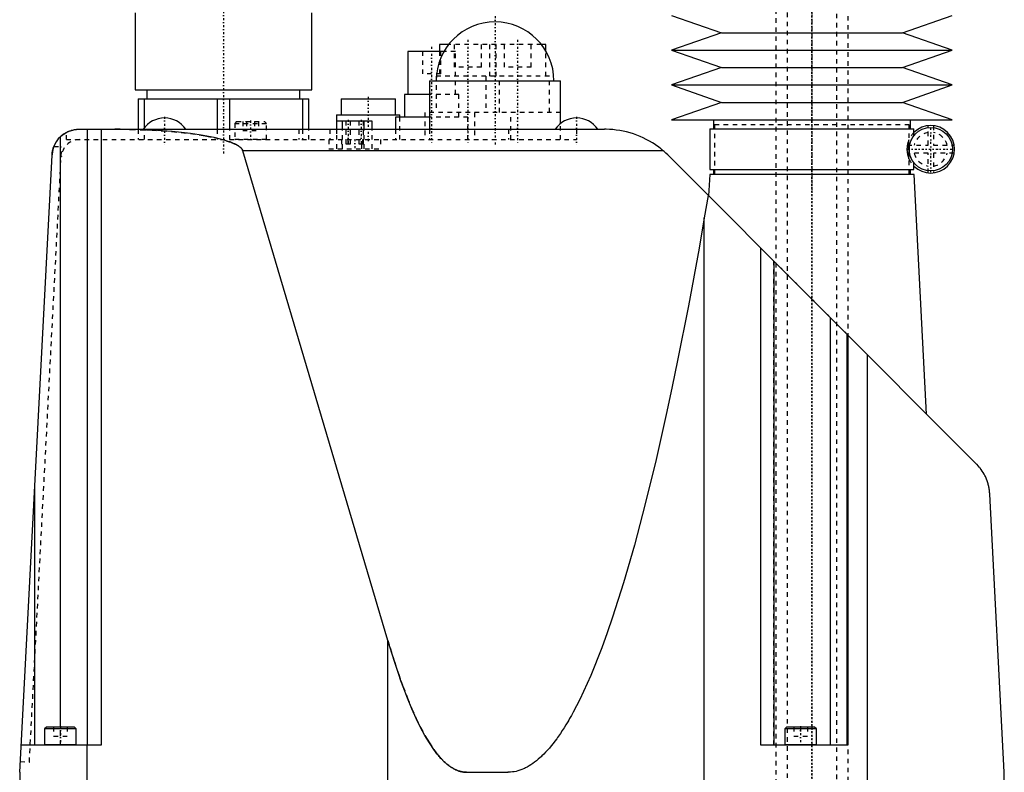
# Model space of a CAD drawing. Extents: x -140 to 392, y -99 to 428.
# Tile 7 of 8: x 175 to 392, y 85 to 252. Entities that reach past the tile are written whole.
import ezdxf

# ---------------------------------------------------------------- set-up
doc = ezdxf.new("R2010")
doc.units = 0
doc.linetypes.add('CENTER', pattern=[1.5, 0.45, -0.5, 0.05, -0.5])
doc.linetypes.add('DASHED', pattern=[2, 1, -1])
for name, color, linetype in [('AM_0', 7, 'CONTINUOUS'), ('AM_3', 7, 'DASHED'), ('AM_7', 7, 'CENTER')]:
    doc.layers.add(name, color=color, linetype=linetype)

msp = doc.modelspace()

# ---------------------------------------------------------------- linework, layer by layer
at = {"layer": 'AM_0', "color": 7, "linetype": 'CONTINUOUS'}
for p, q in [((200.5, 253.2), (200.5, 236.2)), ((239.5, 236.2), (239.5, 253.2)), ((319, 252.65), (330, 248.81)), ((370, 248.81), (381, 252.65)), ((330, 248.81), (319, 244.96)), ((330, 248.81), (370, 248.81)), ((381, 244.96), (370, 248.81)), ((267.75, 246.2), (267.75, 244.7)), ((269.75, 246.2), (267.75, 246.2)), ((291.25, 246.2), (290.25, 246.2)), ((291.25, 244.71), (291.25, 246.2)), ((260.75, 244.7), (260.75, 235.2)), ((268.74, 244.7), (260.75, 244.7)), ((319, 244.96), (330, 241.12)), ((319, 244.96), (381, 244.96)), ((370, 241.12), (381, 244.96)), ((330, 241.12), (319, 237.27)), ((330, 241.12), (370, 241.12)), ((381, 237.27), (370, 241.12)), ((265.5, 238.2), (265.5, 227.5)), ((265.5, 238.2), (294.5, 238.2)), ((294.5, 228.78), (294.5, 238.2)), ((319, 237.27), (330, 233.43)), ((319, 237.27), (381, 237.27)), ((370, 233.43), (381, 237.27)), ((200.5, 236.2), (239.5, 236.2)), ((203.1, 236.2), (203.1, 234.2)), ((236.9, 234.2), (236.9, 236.2)), ((260, 235.2), (260, 230.2)), ((265.5, 235.2), (260, 235.2)), ((201.15, 234.2), (238.85, 234.2)), ((201.15, 234.2), (201.15, 227.5)), ((202.56, 227.84), (202.56, 234.2)), ((218.59, 234.2), (218.59, 227.5)), ((221.41, 227.5), (221.41, 234.2)), ((237.44, 234.2), (237.44, 227.5)), ((238.85, 227.5), (238.85, 234.2)), ((246, 234.2), (246, 230.7)), ((246, 234.2), (258, 234.2)), ((258, 230.7), (258, 234.2)), ((330, 233.43), (319, 229.58)), ((330, 233.43), (370, 233.43)), ((381, 229.58), (370, 233.43)), ((245, 230.7), (245, 227.5)), ((245, 230.7), (259, 230.7)), ((259, 230.2), (259, 230.7)), ((245.09, 227.5), (245.09, 229.3)), ((252.89, 229.3), (245.09, 229.3)), ((246.33, 227.5), (246.33, 229.3)), ((251.13, 227.5), (251.13, 229.3)), ((252.89, 227.5), (252.89, 229.3)), ((258, 230.2), (258, 227.5)), ((265.5, 230.2), (258, 230.2)), ((319, 229.58), (381, 229.58)), ((328.25, 229.58), (328.25, 227.58)), ((371.75, 227.58), (371.75, 229.58)), ((188.14, 227.5), (304.21, 227.5)), ((190, 91.5), (190, 227.5)), ((193, 227.5), (193, 91.5)), ((327.45, 227.58), (327.45, 218.58)), ((327.45, 227.58), (372.55, 227.58)), ((372.55, 226.14), (372.55, 227.58)), ((184, 95.5), (184, 225.85)), ((317.14, 222.76), (224.27, 222.76)), ((256.35, 114.58), (224.27, 222.76)), ((175, 85.5), (182.14, 221.81)), ((318.36, 221.64), (386.36, 153.57)), ((372.55, 218.58), (372.55, 220.02)), ((327.43, 217.5), (327.18, 212.81)), ((372.57, 217.5), (327.43, 217.5)), ((327.45, 218.58), (372.55, 218.58)), ((328.25, 218.58), (328.25, 217.58)), ((328.25, 217.58), (371.75, 217.58)), ((328.5, 217.58), (328.5, 217.5)), ((371.5, 217.5), (371.5, 217.58)), ((371.75, 217.58), (371.75, 218.58)), ((375.34, 164.6), (372.57, 217.5)), ((327.09, 212.9), (326.23, 207.93)), ((326.23, 36.5), (326.23, 207.93)), ((338.69, 91.5), (338.69, 201.29)), ((341.69, 91.5), (341.69, 198.29)), ((354.07, 91.5), (354.07, 185.89)), ((357.81, 91.5), (357.81, 182.15)), ((357.91, 182.05), (357.91, 91.5)), ((362.3, 36.5), (362.3, 177.66)), ((178.31, 91.5), (178.31, 148.66)), ((392.5, 85.5), (389.28, 146.91)), ((256.35, 36.5), (256.35, 114.58)), ((180.9, 95.5), (180.5, 95.1)), ((180.5, 95.1), (180.5, 91.6)), ((187.5, 95.1), (180.5, 95.1)), ((187.1, 95.5), (180.9, 95.5)), ((187.5, 95.1), (187.1, 95.5)), ((187.5, 91.6), (187.5, 95.1)), ((344.4, 95.5), (344, 95.1)), ((344, 95.1), (344, 91.6)), ((351, 95.1), (344, 95.1)), ((350.6, 95.5), (344.4, 95.5)), ((351, 95.1), (350.6, 95.5)), ((351, 91.6), (351, 95.1)), ((193, 91.5), (175.31, 91.5)), ((187.5, 91.6), (180.5, 91.6)), ((189.87, 36.5), (189.87, 91.5)), ((357.91, 91.5), (338.69, 91.5)), ((351, 91.6), (344, 91.6)), ((175, 85.5), (175.86, 36.5)), ((273.73, 85.5), (282.83, 85.5)), ((391.64, 36.5), (392.5, 85.5))]:
    msp.add_line(p, q, dxfattribs=at)
for points in [[(184, 225.85, 0), (184.1, 225.94, 0), (184.3, 226.12, 0), (184.51, 226.28, 0), (184.62, 226.36, 0), (184.73, 226.44, 0), (184.95, 226.59, 0), (185.18, 226.72, 0), (185.42, 226.85, 0), (185.67, 226.97, 0), (185.92, 227.08, 0), (186.05, 227.13, 0), (186.18, 227.17, 0), (186.43, 227.25, 0), (186.69, 227.32, 0), (186.93, 227.38, 0), (187.17, 227.42, 0), (187.4, 227.46, 0), (187.51, 227.47, 0), (187.62, 227.48, 0), (187.83, 227.49, 0), (188.04, 227.5, 0), (188.14, 227.5, 0)], [(185.33, 226.8, 0), (185.4, 226.84, 0), (185.54, 226.91, 0), (185.69, 226.98, 0), (185.76, 227.01, 0)], [(185.76, 227.01, 0), (185.83, 227.04, 0), (185.95, 227.09, 0), (186.08, 227.14, 0), (186.14, 227.16, 0), (186.21, 227.18, 0), (186.34, 227.22, 0), (186.47, 227.26, 0), (186.6, 227.3, 0), (186.73, 227.33, 0), (186.86, 227.36, 0), (186.93, 227.38, 0), (186.99, 227.39, 0), (187.13, 227.41, 0), (187.26, 227.44, 0), (187.39, 227.45, 0), (187.53, 227.47, 0), (187.66, 227.48, 0), (187.73, 227.49, 0), (187.8, 227.49, 0), (187.93, 227.5, 0), (188.07, 227.5, 0), (188.14, 227.5, 0)], [(224.27, 222.76, 0), (224.27, 222.77, 0), (224.27, 222.78, 0), (224.26, 222.79, 0), (224.26, 222.8, 0), (224.26, 222.8, 0), (224.26, 222.81, 0), (224.25, 222.83, 0), (224.24, 222.87, 0), (224.2, 222.94, 0), (224.19, 222.97, 0), (224.17, 223.01, 0), (224.12, 223.08, 0), (224.07, 223.15, 0), (224.02, 223.22, 0), (223.96, 223.29, 0), (223.9, 223.36, 0), (223.86, 223.39, 0), (223.82, 223.42, 0), (223.75, 223.49, 0), (223.67, 223.56, 0), (223.58, 223.63, 0), (223.49, 223.7, 0), (223.39, 223.77, 0), (223.34, 223.8, 0), (223.28, 223.84, 0), (223.18, 223.9, 0), (223.06, 223.97, 0), (223, 224, 0), (222.94, 224.04, 0), (222.82, 224.1, 0), (222.69, 224.17, 0), (222.62, 224.2, 0), (222.55, 224.24, 0), (222.41, 224.3, 0), (222.26, 224.37, 0), (222.11, 224.43, 0), (221.96, 224.5, 0), (221.8, 224.56, 0), (221.71, 224.59, 0), (221.63, 224.63, 0), (221.46, 224.69, 0), (221.28, 224.75, 0), (220.62, 224.97, 0), (219.36, 225.33, 0), (217.93, 225.66, 0), (216.34, 225.98, 0), (215.5, 226.13, 0), (214.61, 226.27, 0), (212.75, 226.53, 0), (210.77, 226.77, 0), (208.68, 226.97, 0), (206.51, 227.14, 0), (204.25, 227.28, 0), (203.11, 227.34, 0), (201.94, 227.39, 0), (199.59, 227.46, 0), (197.22, 227.5, 0), (196.02, 227.5, 0)], [(317.14, 222.76, 0), (317.09, 222.81, 0), (316.98, 222.9, 0), (316.87, 222.98, 0), (316.82, 223.03, 0), (316.76, 223.07, 0), (316.65, 223.16, 0), (316.55, 223.25, 0), (316.16, 223.54, 0), (315.48, 224.03, 0), (315.13, 224.26, 0), (314.79, 224.48, 0), (314.1, 224.89, 0), (313.42, 225.26, 0), (312.74, 225.59, 0), (312.03, 225.91, 0), (311.31, 226.2, 0), (310.94, 226.33, 0), (310.57, 226.46, 0), (309.83, 226.7, 0), (309.07, 226.9, 0), (308.31, 227.08, 0), (307.55, 227.22, 0), (306.79, 227.33, 0), (306.41, 227.38, 0), (306.04, 227.42, 0), (305.3, 227.47, 0), (304.57, 227.5, 0), (304.21, 227.5, 0)], [(182.14, 221.81, 0), (182.15, 221.87, 0), (182.15, 221.98, 0), (182.16, 222.08, 0), (182.17, 222.14, 0), (182.18, 222.19, 0), (182.19, 222.3, 0), (182.2, 222.41, 0), (182.22, 222.51, 0), (182.24, 222.62, 0), (182.26, 222.73, 0), (182.27, 222.78, 0), (182.29, 222.83, 0), (182.31, 222.94, 0), (182.34, 223.04, 0), (182.37, 223.15, 0), (182.4, 223.25, 0), (182.43, 223.36, 0), (182.45, 223.41, 0), (182.46, 223.46, 0), (182.5, 223.56, 0), (182.54, 223.66, 0), (182.56, 223.71, 0)], [(318.36, 221.64, 0), (318.17, 221.83, 0), (317.76, 222.21, 0), (317.35, 222.58, 0), (317.14, 222.76, 0)], [(326.23, 207.93, 0), (325.06, 201.27, 0), (322.71, 188.49, 0), (320.34, 176.45, 0), (319.16, 170.71, 0), (317.97, 165.15, 0), (315.59, 154.58, 0), (313.2, 144.76, 0), (310.8, 135.69, 0), (308.39, 127.36, 0), (305.98, 119.78, 0), (304.77, 116.27, 0), (303.56, 112.95, 0), (301.13, 106.88, 0), (298.7, 101.57, 0), (297.28, 98.81, 0), (296.87, 98.07, 0), (296.47, 97.36, 0), (296.27, 97.01, 0), (296.06, 96.66, 0), (295.66, 95.98, 0), (295.25, 95.33, 0), (294.84, 94.7, 0), (294.44, 94.08, 0), (294.03, 93.49, 0), (293.83, 93.2, 0), (293.62, 92.92, 0), (293.22, 92.37, 0), (292.81, 91.84, 0), (292.4, 91.34, 0), (292, 90.85, 0), (291.59, 90.39, 0), (291.39, 90.16, 0), (291.18, 89.94, 0), (290.78, 89.52, 0), (290.37, 89.12, 0), (290.17, 88.92, 0), (289.96, 88.74, 0), (289.55, 88.38, 0), (289.15, 88.04, 0), (288.94, 87.88, 0), (288.74, 87.72, 0), (288.33, 87.43, 0), (287.93, 87.15, 0), (287.52, 86.9, 0), (287.11, 86.67, 0), (286.7, 86.45, 0), (286.5, 86.36, 0), (286.3, 86.26, 0), (285.89, 86.09, 0), (285.48, 85.95, 0), (285.07, 85.82, 0), (284.66, 85.71, 0), (284.26, 85.63, 0), (284.05, 85.6, 0), (283.85, 85.57, 0), (283.44, 85.52, 0), (283.03, 85.5, 0), (282.83, 85.5, 0)], [(389.28, 146.91, 0), (389.28, 146.96, 0), (389.28, 147.04, 0), (389.27, 147.13, 0), (389.27, 147.17, 0), (389.26, 147.21, 0), (389.26, 147.29, 0), (389.25, 147.38, 0), (389.24, 147.46, 0), (389.24, 147.54, 0), (389.23, 147.62, 0), (389.22, 147.66, 0), (389.22, 147.7, 0), (389.21, 147.78, 0), (389.2, 147.86, 0), (389.19, 147.94, 0), (389.17, 148.02, 0), (389.16, 148.09, 0), (389.16, 148.13, 0), (389.15, 148.17, 0), (389.14, 148.25, 0), (389.12, 148.32, 0), (389.12, 148.36, 0), (389.11, 148.4, 0), (389.09, 148.47, 0), (389.08, 148.55, 0), (389.07, 148.59, 0), (389.06, 148.62, 0), (389.05, 148.7, 0), (389.03, 148.77, 0), (389.01, 148.85, 0), (388.99, 148.92, 0), (388.97, 148.99, 0), (388.97, 149.03, 0), (388.96, 149.06, 0), (388.94, 149.13, 0), (388.92, 149.2, 0), (388.84, 149.45, 0), (388.71, 149.86, 0), (388.56, 150.26, 0), (388.39, 150.64, 0), (388.31, 150.83, 0), (388.22, 151.01, 0), (388.03, 151.36, 0), (387.83, 151.7, 0), (387.62, 152.03, 0), (387.41, 152.34, 0), (387.19, 152.63, 0), (387.08, 152.77, 0), (386.97, 152.91, 0), (386.73, 153.18, 0), (386.49, 153.44, 0), (386.36, 153.57, 0)], [(273.73, 85.5, 0), (273.65, 85.5, 0), (273.49, 85.51, 0), (273.33, 85.52, 0), (273.24, 85.52, 0), (273.16, 85.53, 0), (273, 85.55, 0), (272.84, 85.58, 0), (272.68, 85.61, 0), (272.52, 85.64, 0), (272.36, 85.68, 0), (272.27, 85.7, 0), (272.19, 85.73, 0), (272.03, 85.78, 0), (271.87, 85.83, 0), (271.71, 85.89, 0), (271.55, 85.96, 0), (271.38, 86.03, 0), (271.3, 86.06, 0), (271.22, 86.1, 0), (271.06, 86.18, 0), (270.9, 86.27, 0), (270.82, 86.31, 0), (270.74, 86.36, 0), (270.58, 86.45, 0), (270.41, 86.55, 0), (270.33, 86.6, 0), (270.25, 86.66, 0), (270.09, 86.77, 0), (269.93, 86.88, 0), (269.77, 87, 0), (269.61, 87.13, 0), (269.44, 87.26, 0), (269.36, 87.32, 0), (269.28, 87.39, 0), (269.12, 87.53, 0), (268.96, 87.68, 0), (268.8, 87.82, 0), (268.64, 87.98, 0), (268.48, 88.14, 0), (268.39, 88.22, 0), (268.31, 88.3, 0), (268.15, 88.47, 0), (267.99, 88.65, 0), (267.83, 88.83, 0), (267.67, 89.01, 0), (267.51, 89.2, 0), (267.43, 89.3, 0), (267.35, 89.4, 0), (267.18, 89.6, 0), (267.02, 89.8, 0), (266.46, 90.56, 0), (265.49, 92, 0), (265.01, 92.78, 0), (264.52, 93.62, 0), (263.56, 95.41, 0), (262.59, 97.39, 0), (261.63, 99.54, 0), (260.67, 101.88, 0), (259.7, 104.39, 0), (259.22, 105.71, 0), (258.74, 107.08, 0), (257.78, 109.95, 0), (256.83, 112.99, 0), (256.35, 114.58, 0)], [(282.83, 85.5, 0), (282.9, 85.5, 0)]]:
    msp.add_polyline3d(points, dxfattribs=at)
msp.add_circle((376.25, 223.08), 4.8, dxfattribs=at)
for centre, radius, start, end in [((280, 238.2), 13, 0, 180), ((207, 224.33), 5.66, 34.0607, 145.9393), ((298, 224.33), 5.66, 34.0607, 145.9393), ((188.14, 221.5), 6, 117.8941, 177), ((376.25, 223.08), 5.25, 225.1897, 134.8103), ((180.6, 91.6), 0.1, 180, 270), ((187.4, 91.6), 0.1, 270, 0), ((344.1, 91.6), 0.1, 180, 270), ((350.9, 91.6), 0.1, 270, 0)]:
    msp.add_arc(centre, radius, start, end, dxfattribs=at)
at = {"layer": 'AM_3', "color": 6, "linetype": 'DASHED'}
for p, q in [((344.5, 393.25), (344.5, -76)), ((355.5, -76), (355.5, 393.25)), ((342, 380), (342, -32.5)), ((358, -32.5), (358, 380)), ((290.25, 246.2), (269.75, 246.2)), ((271, 246.2), (271, 241.2)), ((277, 241.2), (277, 246.2)), ((278.75, 246.2), (278.75, 239.2)), ((280.25, 239.2), (280.25, 246.2)), ((282, 246.2), (282, 241.2)), ((288, 241.2), (288, 246.2)), ((264, 244.7), (264, 239.7)), ((267.75, 244.7), (267.75, 239.2)), ((268, 239.7), (268, 244.7)), ((271.25, 244.7), (268.74, 244.7)), ((271.25, 235.2), (271.25, 244.7)), ((291.25, 239.2), (291.25, 244.71)), ((268, 239.7), (264, 239.7)), ((277, 241.2), (271, 241.2)), ((288, 241.2), (282, 241.2)), ((267, 239.2), (267, 231.2)), ((292, 239.2), (267, 239.2)), ((278, 239.2), (278, 231.2)), ((281, 231.2), (281, 239.2)), ((292, 231.2), (292, 239.2)), ((272, 235.2), (265.5, 235.2)), ((272, 230.2), (272, 235.2)), ((264.5, 231.2), (264.5, 225.2)), ((294.5, 231.2), (264.5, 231.2)), ((275.5, 231.2), (275.5, 225.2)), ((283.5, 225.2), (283.5, 231.2)), ((222.9, 229.2), (222.5, 228.8)), ((222.5, 228.8), (222.5, 225.3)), ((222.5, 228.8), (229.5, 228.8)), ((222.9, 229.2), (229.1, 229.2)), ((224.27, 229.2), (224.27, 227.2)), ((225.13, 229.2), (225.13, 227.2)), ((226.87, 229.2), (226.87, 227.2)), ((227.73, 229.2), (227.73, 227.2)), ((229.5, 228.8), (229.1, 229.2)), ((229.5, 225.3), (229.5, 228.8)), ((246.32, 223.2), (246.32, 229.3)), ((247.08, 229.3), (247.08, 224.3)), ((248.08, 224.3), (248.08, 229.3)), ((249.92, 229.3), (249.92, 224.3)), ((250.92, 224.3), (250.92, 229.3)), ((251.12, 223.2), (251.12, 229.3)), ((259, 225.2), (259, 230.2)), ((274, 230.2), (265.5, 230.2)), ((274, 225.2), (274, 230.2)), ((294.5, 225.2), (294.5, 228.78)), ((328.5, 228.5), (328.5, 217.58)), ((371.5, 228.5), (328.5, 228.5)), ((371.5, 217.58), (371.5, 228.5)), ((185.33, 225.2), (185.33, 226.8)), ((201.15, 227.5), (201.15, 225.2)), ((202.56, 225.2), (202.56, 227.84)), ((218.59, 227.5), (218.59, 225.2)), ((221.41, 225.2), (221.41, 227.5)), ((224.27, 227.2), (227.73, 227.2)), ((236.69, 227.5), (236.69, 225.2)), ((237.44, 227.5), (237.44, 225.2)), ((238.85, 225.2), (238.85, 227.5)), ((243.53, 227.5), (243.53, 225.2)), ((245, 227.5), (245, 225.2)), ((245.09, 223.2), (245.09, 227.5)), ((246.33, 223.2), (246.33, 227.5)), ((251.13, 223.2), (251.13, 227.5)), ((252.89, 223.2), (252.89, 227.5)), ((258, 227.5), (258, 225.2)), ((265.5, 227.5), (265.5, 225.2)), ((283, 227.5), (283, 225.2)), ((298, 227.5), (298, 225.2)), ((375.65, 223.98), (375.65, 228.3)), ((376.85, 228.3), (376.85, 223.98)), ((185.33, 225.2), (298, 225.2)), ((222.5, 225.3), (229.5, 225.3)), ((243.3, 225.2), (243.3, 223.2)), ((246.11, 225.2), (246.11, 223.2)), ((247.08, 224.3), (248.08, 224.3)), ((247.45, 225.2), (247.45, 223.2)), ((249.92, 224.3), (250.92, 224.3)), ((250.55, 223.2), (250.55, 225.2)), ((250.71, 225.2), (250.71, 223.2)), ((254.7, 225.2), (254.7, 223.2)), ((371.44, 220.99), (371.44, 225.17)), ((177.14, 87.75), (184.26, 223.62)), ((182.56, 223.71), (184.26, 223.62)), ((243.3, 223.2), (254.7, 223.2)), ((371.08, 223.98), (375.65, 223.98)), ((375.65, 222.18), (371.08, 222.18)), ((375.65, 217.86), (375.65, 222.18)), ((376.85, 223.98), (381.42, 223.98)), ((381.42, 222.18), (376.85, 222.18)), ((376.85, 222.18), (376.85, 217.86)), ((184.2, 221.41), (184.14, 221.41)), ((341.5, 198.47), (341.5, 91.5)), ((341.6, 91.5), (341.6, 198.38)), ((341.69, 198.29), (362.3, 177.66)), ((182.5, 95.5), (182.5, 93.5)), ((184, 91.5), (184, 95.5)), ((185.5, 95.5), (185.5, 93.5)), ((346, 95.5), (346, 93.5)), ((347.5, 95.5), (347.5, 93.5)), ((349, 95.5), (349, 93.5)), ((182.5, 93.5), (185.5, 93.5)), ((346, 93.5), (349, 93.5)), ((175.12, 87.85), (177.14, 87.75))]:
    msp.add_line(p, q, dxfattribs=at)
for points in [[(196.02, 227.5, 0), (197.22, 227.5, 0), (199.59, 227.46, 0), (201.94, 227.39, 0), (203.11, 227.34, 0), (204.25, 227.28, 0), (206.51, 227.14, 0), (208.68, 226.97, 0), (210.77, 226.77, 0), (212.75, 226.53, 0), (214.61, 226.27, 0), (215.5, 226.13, 0), (216.34, 225.98, 0), (217.93, 225.66, 0), (219.36, 225.33, 0), (220.62, 224.97, 0), (221.28, 224.75, 0), (221.46, 224.69, 0), (221.63, 224.63, 0), (221.71, 224.59, 0), (221.8, 224.56, 0), (221.96, 224.5, 0), (222.11, 224.43, 0), (222.26, 224.37, 0), (222.41, 224.3, 0), (222.55, 224.24, 0), (222.62, 224.2, 0), (222.69, 224.17, 0), (222.82, 224.1, 0), (222.94, 224.04, 0), (223, 224, 0), (223.06, 223.97, 0), (223.18, 223.9, 0), (223.28, 223.84, 0), (223.34, 223.8, 0), (223.39, 223.77, 0), (223.49, 223.7, 0), (223.58, 223.63, 0), (223.67, 223.56, 0), (223.75, 223.49, 0), (223.82, 223.42, 0), (223.86, 223.39, 0), (223.9, 223.36, 0), (223.96, 223.29, 0), (224.02, 223.22, 0), (224.07, 223.15, 0), (224.12, 223.08, 0), (224.17, 223.01, 0), (224.19, 222.97, 0), (224.2, 222.94, 0), (224.24, 222.87, 0), (224.25, 222.83, 0), (224.26, 222.81, 0), (224.26, 222.8, 0), (224.26, 222.8, 0), (224.26, 222.79, 0), (224.27, 222.78, 0), (224.27, 222.77, 0), (224.27, 222.76, 0)], [(371.44, 225.17, 0), (371.4, 225.09, 0), (371.36, 224.98, 0), (371.35, 224.95, 0), (371.33, 224.92, 0), (371.33, 224.9, 0), (371.32, 224.89, 0), (371.31, 224.86, 0), (371.3, 224.82, 0), (371.29, 224.79, 0), (371.28, 224.76, 0), (371.26, 224.73, 0), (371.26, 224.71, 0), (371.25, 224.69, 0), (371.24, 224.66, 0), (371.23, 224.62, 0), (371.23, 224.61, 0), (371.22, 224.59, 0), (371.21, 224.55, 0), (371.2, 224.52, 0), (371.2, 224.5, 0), (371.19, 224.48, 0), (371.18, 224.45, 0), (371.17, 224.41, 0), (371.16, 224.37, 0), (371.15, 224.34, 0), (371.14, 224.3, 0), (371.14, 224.28, 0), (371.13, 224.26, 0), (371.13, 224.22, 0), (371.12, 224.18, 0), (371.11, 224.14, 0), (371.1, 224.1, 0), (371.09, 224.06, 0), (371.09, 224.04, 0), (371.08, 224.02, 0), (371.08, 223.98, 0), (371.07, 223.93, 0), (371.06, 223.89, 0), (371.06, 223.84, 0), (371.05, 223.8, 0), (371.05, 223.78, 0), (371.04, 223.75, 0), (371.04, 223.71, 0), (371.03, 223.66, 0), (371.03, 223.61, 0), (371.02, 223.57, 0), (371.02, 223.52, 0), (371.02, 223.5, 0), (371.01, 223.47, 0), (371.01, 223.43, 0), (371.01, 223.38, 0), (371.01, 223.33, 0), (371, 223.29, 0), (371, 223.24, 0), (371, 223.22, 0), (371, 223.19, 0), (371, 223.15, 0), (371, 223.1, 0), (371, 223.08, 0), (371, 223.06, 0), (371, 223.01, 0), (371, 222.97, 0), (371, 222.94, 0), (371, 222.92, 0), (371, 222.87, 0), (371.01, 222.83, 0), (371.01, 222.78, 0), (371.01, 222.73, 0), (371.01, 222.69, 0), (371.02, 222.66, 0), (371.02, 222.64, 0), (371.02, 222.59, 0), (371.03, 222.55, 0), (371.03, 222.5, 0), (371.04, 222.45, 0), (371.04, 222.41, 0), (371.05, 222.38, 0), (371.05, 222.36, 0), (371.06, 222.32, 0), (371.06, 222.27, 0), (371.07, 222.23, 0), (371.08, 222.18, 0), (371.08, 222.14, 0), (371.09, 222.12, 0), (371.09, 222.1, 0), (371.1, 222.06, 0), (371.11, 222.02, 0), (371.12, 221.98, 0), (371.13, 221.94, 0), (371.13, 221.9, 0), (371.14, 221.88, 0), (371.14, 221.86, 0), (371.15, 221.82, 0), (371.16, 221.79, 0), (371.17, 221.75, 0), (371.18, 221.71, 0), (371.19, 221.68, 0), (371.2, 221.66, 0), (371.2, 221.64, 0), (371.21, 221.61, 0), (371.22, 221.57, 0), (371.23, 221.55, 0), (371.23, 221.54, 0), (371.24, 221.5, 0), (371.25, 221.47, 0), (371.26, 221.45, 0), (371.26, 221.43, 0), (371.28, 221.4, 0), (371.29, 221.37, 0), (371.3, 221.34, 0), (371.31, 221.3, 0), (371.32, 221.27, 0), (371.33, 221.26, 0), (371.33, 221.24, 0), (371.35, 221.21, 0), (371.36, 221.18, 0), (371.4, 221.07, 0), (371.44, 220.99, 0)], [(372.55, 226.14, 0), (372.55, 226.13, 0), (372.51, 226.09, 0), (372.47, 226.03, 0), (372.45, 226.02, 0), (372.44, 226, 0), (372.43, 225.99, 0), (372.42, 225.98, 0), (372.4, 225.95, 0), (372.39, 225.93, 0), (372.38, 225.92, 0), (372.37, 225.9, 0), (372.35, 225.87, 0), (372.33, 225.84, 0), (372.31, 225.83, 0), (372.3, 225.81, 0), (372.28, 225.78, 0), (372.26, 225.74, 0), (372.23, 225.7, 0), (372.21, 225.67, 0), (372.18, 225.62, 0), (372.17, 225.6, 0), (372.15, 225.58, 0), (372.12, 225.53, 0), (372.1, 225.48, 0), (372.07, 225.43, 0), (372.04, 225.38, 0), (372.01, 225.32, 0), (371.99, 225.3, 0), (371.98, 225.27, 0), (371.95, 225.2, 0), (371.91, 225.14, 0), (371.88, 225.07, 0), (371.85, 225, 0), (371.82, 224.93, 0), (371.8, 224.89, 0), (371.79, 224.85, 0), (371.76, 224.77, 0), (371.72, 224.68, 0), (371.69, 224.59, 0), (371.66, 224.49, 0), (371.63, 224.39, 0), (371.62, 224.33, 0), (371.6, 224.28, 0), (371.57, 224.16, 0), (371.56, 224.08, 0), (371.55, 224.06, 0), (371.55, 224.04, 0), (371.54, 224.03, 0), (371.54, 224.02, 0), (371.54, 224, 0), (371.53, 223.97, 0), (371.53, 223.95, 0), (371.53, 223.93, 0), (371.52, 223.91, 0), (371.52, 223.9, 0), (371.52, 223.88, 0), (371.51, 223.86, 0), (371.51, 223.84, 0), (371.51, 223.81, 0), (371.5, 223.79, 0), (371.5, 223.77, 0), (371.5, 223.75, 0), (371.5, 223.74, 0), (371.49, 223.72, 0), (371.49, 223.69, 0), (371.49, 223.67, 0), (371.48, 223.65, 0), (371.48, 223.62, 0), (371.48, 223.61, 0), (371.48, 223.6, 0), (371.48, 223.57, 0), (371.47, 223.55, 0), (371.47, 223.53, 0), (371.47, 223.52, 0), (371.47, 223.5, 0), (371.47, 223.47, 0), (371.46, 223.46, 0), (371.46, 223.45, 0), (371.46, 223.42, 0), (371.46, 223.4, 0), (371.46, 223.37, 0), (371.46, 223.35, 0), (371.46, 223.32, 0), (371.46, 223.31, 0), (371.45, 223.29, 0), (371.45, 223.27, 0), (371.45, 223.24, 0), (371.45, 223.22, 0), (371.45, 223.19, 0), (371.45, 223.17, 0), (371.45, 223.16, 0), (371.45, 223.14, 0), (371.45, 223.12, 0), (371.45, 223.09, 0), (371.45, 223.08, 0), (371.45, 223.07, 0), (371.45, 223.04, 0), (371.45, 223.02, 0), (371.45, 223, 0), (371.45, 222.99, 0), (371.45, 222.97, 0), (371.45, 222.94, 0), (371.45, 222.92, 0), (371.45, 222.89, 0), (371.45, 222.87, 0), (371.46, 222.85, 0), (371.46, 222.84, 0), (371.46, 222.81, 0), (371.46, 222.79, 0), (371.46, 222.76, 0), (371.46, 222.74, 0), (371.46, 222.71, 0), (371.46, 222.7, 0), (371.47, 222.69, 0), (371.47, 222.66, 0), (371.47, 222.64, 0), (371.47, 222.63, 0), (371.47, 222.61, 0), (371.48, 222.59, 0), (371.48, 222.56, 0), (371.48, 222.55, 0), (371.48, 222.54, 0), (371.48, 222.51, 0), (371.49, 222.49, 0), (371.49, 222.47, 0), (371.49, 222.44, 0), (371.5, 222.42, 0), (371.5, 222.41, 0), (371.5, 222.39, 0), (371.5, 222.37, 0), (371.51, 222.35, 0), (371.51, 222.32, 0), (371.51, 222.3, 0), (371.52, 222.28, 0), (371.52, 222.26, 0), (371.52, 222.25, 0), (371.53, 222.23, 0), (371.53, 222.21, 0), (371.53, 222.19, 0), (371.54, 222.16, 0), (371.54, 222.14, 0), (371.54, 222.13, 0), (371.55, 222.12, 0), (371.55, 222.1, 0), (371.56, 222.08, 0), (371.57, 222, 0), (371.6, 221.88, 0), (371.62, 221.83, 0), (371.63, 221.77, 0), (371.66, 221.67, 0), (371.69, 221.57, 0), (371.72, 221.48, 0), (371.76, 221.39, 0), (371.79, 221.31, 0), (371.8, 221.27, 0), (371.82, 221.23, 0), (371.85, 221.16, 0), (371.88, 221.09, 0), (371.91, 221.02, 0), (371.95, 220.96, 0), (371.98, 220.89, 0), (371.99, 220.86, 0), (372.01, 220.84, 0), (372.04, 220.78, 0), (372.07, 220.73, 0), (372.1, 220.68, 0), (372.12, 220.63, 0), (372.15, 220.58, 0), (372.17, 220.56, 0), (372.18, 220.54, 0), (372.21, 220.49, 0), (372.23, 220.46, 0), (372.26, 220.42, 0), (372.28, 220.38, 0), (372.3, 220.35, 0), (372.31, 220.33, 0), (372.33, 220.32, 0), (372.35, 220.29, 0), (372.37, 220.26, 0), (372.38, 220.24, 0), (372.39, 220.23, 0), (372.4, 220.21, 0), (372.42, 220.18, 0), (372.43, 220.17, 0), (372.44, 220.16, 0), (372.45, 220.14, 0), (372.47, 220.13, 0), (372.51, 220.07, 0), (372.55, 220.03, 0), (372.55, 220.02, 0)], [(256.35, 114.58, 0), (256.83, 112.99, 0), (257.78, 109.95, 0), (258.74, 107.08, 0), (259.22, 105.71, 0), (259.7, 104.39, 0), (260.67, 101.88, 0), (261.63, 99.54, 0), (262.59, 97.39, 0), (263.56, 95.41, 0), (264.52, 93.62, 0), (265.01, 92.78, 0), (265.49, 92, 0), (266.46, 90.56, 0), (267.02, 89.8, 0), (267.18, 89.6, 0), (267.35, 89.4, 0), (267.43, 89.3, 0), (267.51, 89.2, 0), (267.67, 89.01, 0), (267.83, 88.83, 0), (267.99, 88.65, 0), (268.15, 88.47, 0), (268.31, 88.3, 0), (268.39, 88.22, 0), (268.48, 88.14, 0), (268.64, 87.98, 0), (268.8, 87.82, 0), (268.96, 87.68, 0), (269.12, 87.53, 0), (269.28, 87.39, 0), (269.36, 87.32, 0), (269.44, 87.26, 0), (269.61, 87.13, 0), (269.77, 87, 0), (269.93, 86.88, 0), (270.09, 86.77, 0), (270.25, 86.66, 0), (270.33, 86.6, 0), (270.41, 86.55, 0), (270.58, 86.45, 0), (270.74, 86.36, 0), (270.82, 86.31, 0), (270.9, 86.27, 0), (271.06, 86.18, 0), (271.22, 86.1, 0), (271.3, 86.06, 0), (271.38, 86.03, 0), (271.55, 85.96, 0), (271.71, 85.89, 0), (271.87, 85.83, 0), (272.03, 85.78, 0), (272.19, 85.73, 0), (272.27, 85.7, 0), (272.36, 85.68, 0), (272.52, 85.64, 0), (272.68, 85.61, 0), (272.84, 85.58, 0), (273, 85.55, 0), (273.16, 85.53, 0), (273.24, 85.52, 0), (273.33, 85.52, 0), (273.49, 85.51, 0), (273.65, 85.5, 0), (273.73, 85.5, 0)], [(282.9, 85.5, 0), (282.83, 85.5, 0)]]:
    msp.add_polyline3d(points, dxfattribs=at)
for centre, radius, start, end in [((376.25, 223.08), 5.25, 134.8103, 156.4843), ((376.25, 223.08), 3.75, 99.2069, 166.1135), ((376.25, 223.08), 3.75, 13.8865, 80.7931), ((188.2, 221.2), 4, 90, 177), ((222.6, 225.3), 0.1, 180, 270), ((229.4, 225.3), 0.1, 270, 0), ((376.25, 223.08), 3.75, 193.8865, 260.7931), ((376.25, 223.08), 3.75, 279.2069, 346.1135), ((376.25, 223.08), 5.25, 203.5157, 225.1897)]:
    msp.add_arc(centre, radius, start, end, dxfattribs=at)
at = {"layer": 'AM_7', "color": 4, "linetype": 'CENTER'}
for p, q in [((350, 416.98), (350, -99.47)), ((350, 302.85), (350, 213.52)), ((220, 289.25), (220, 222.15)), ((350, 255), (350, -20)), ((280, 252.5), (280, 223.9)), ((274, 247.25), (274, 224.15)), ((285, 247.25), (285, 224.15)), ((266, 245.68), (266, 224.22)), ((266.35, 238.2), (293.65, 238.2)), ((252, 234.65), (252, 224.75)), ((207, 230.27), (207, 224.05)), ((226, 229.4), (226, 225)), ((247.58, 229.55), (247.58, 224.05)), ((250.42, 229.55), (250.42, 224.05)), ((298, 230.27), (298, 224.05)), ((376.25, 218.04), (376.25, 228.12)), ((249, 225.3), (249, 223.1)), ((371.21, 223.08), (381.29, 223.08)), ((184, 95.7), (184, 91.3)), ((347.5, 95.7), (347.5, 91.3))]:
    msp.add_line(p, q, dxfattribs=at)

doc.saveas('drawing.dxf')
